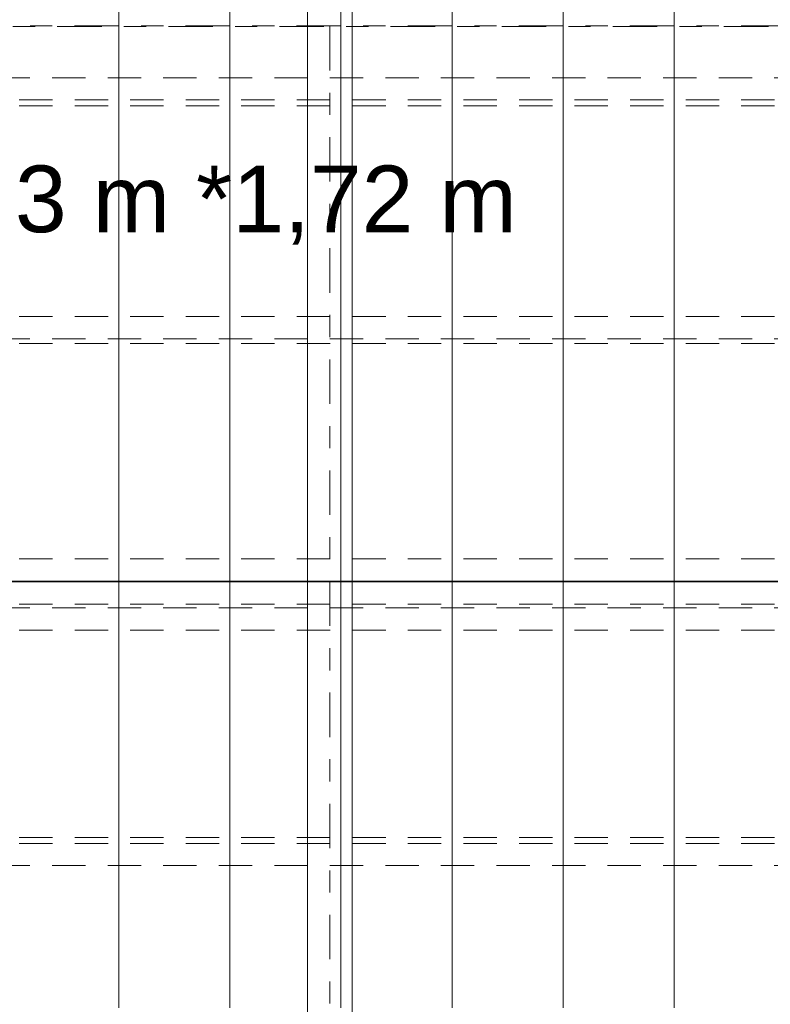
# Model space of a CAD drawing. Header units: metres. Extents: x -167 to 233, y -155 to 122.
# Tile 78 of 96: x 46.36 to 49.73, y 34.19 to 38.62. Entities that reach past the tile are written whole.
import ezdxf
from ezdxf.enums import TextEntityAlignment as Align

# ---------------------------------------------------------------- set-up
doc = ezdxf.new("R2010")
doc.units = ezdxf.units.M
doc.header["$MEASUREMENT"] = 0
for name, pattern in [('Achse', [0.4, 0.2, -0.1, 0, -0.1]), ('Raster', [0.4, 0.2, -0.1, 0, -0.1]), ('Strichlinie_ eng', [0.23, 0.15, -0.08])]:
    doc.linetypes.add(name, pattern=pattern)
for name, color, linetype in [('20 Träger', 7, 'Continuous'), ('30 Dachaufbau', 7, 'Continuous'), ('30 Dachkonstruktion massiv', 7, 'Continuous'), ('70 PV-Anlage', 7, 'Continuous'), ('90 Achsraster', 7, 'Continuous'), ('90 Allgemein Beschriftung', 7, 'Continuous')]:
    doc.layers.add(name, color=color, linetype=linetype)
doc.styles.add('ERSTELLTER_STIL_1', font='arial.ttf')
doc.styles.add('ERSTELLTER_STIL_2', font='arial.ttf')

# ---------------------------------------------------------------- blocks, each defined once
blk = doc.blocks.new('Standard-Rastermarker_137')
at = {"layer": '90 Achsraster', "color": 14, "linetype": 'Raster', "lineweight": 18, "true_color": 0xa80000}
blk.add_line((1, 0), (24.7309, 0), dxfattribs=at)
at = {"layer": '90 Achsraster', "color": 14, "lineweight": 18, "true_color": 0xa80000, "style": 'ERSTELLTER_STIL_1'}
for tag, p in [('AC_MarkerText_1_0', (-0.5686, -0.0686)), ('AC_MarkerText_1_1', (25.8623, -0.0686))]:
    blk.add_attdef(tag, text='', height=0.3, rotation=90, dxfattribs=at).set_placement(p, align=Align.TOP_CENTER)
blk = doc.blocks.new('Standard-Rastermarker_139')
at = {"layer": '90 Achsraster', "color": 14, "linetype": 'Raster', "lineweight": 18, "true_color": 0xa80000}
blk.add_line((1, 0), (45.4427, 0), dxfattribs=at)
at = {"layer": '90 Achsraster', "color": 14, "lineweight": 18, "true_color": 0xa80000, "style": 'ERSTELLTER_STIL_1'}
for tag, p in [('AC_MarkerText_1_0', (-0.35, 0.15)), ('AC_MarkerText_1_1', (46.7927, 0.15))]:
    blk.add_attdef(tag, text='', height=0.3, dxfattribs=at).set_placement(p, align=Align.TOP_CENTER)
blk = doc.blocks.new('Lattung 27')
at = {"layer": '30 Dachkonstruktion massiv', "color": 7, "linetype": 'Strichlinie_ eng', "lineweight": 13}
for p, q in [((40.5014, 7.4468), (0, 7.4468)), ((0, 7.4312), (40.5014, 7.4312)), ((40.5014, 7.3302), (0, 7.3302)), ((40.5014, 6.3971), (0, 6.3971)), ((40.5014, 6.3693), (0, 6.3693)), ((0, 6.2703), (40.5014, 6.2703))]:
    blk.add_line(p, q, dxfattribs=at)
blk = doc.blocks.new('Lattung 27_2')
at = {"layer": '30 Dachkonstruktion massiv', "color": 7, "linetype": 'Strichlinie_ eng', "lineweight": 13}
for p, q in [((40.5014, 7.5855), (0, 7.5855)), ((0, 7.5852), (40.5014, 7.5852)), ((40.5014, 7.4842), (0, 7.4842)), ((40.5014, 6.516), (0, 6.516)), ((0, 6.4946), (40.5014, 6.4946)), ((40.5014, 6.3936), (0, 6.3936)), ((40.5014, 5.4465), (0, 5.4465)), ((40.5014, 5.4186), (0, 5.4186)), ((0, 5.3196), (40.5014, 5.3196))]:
    blk.add_line(p, q, dxfattribs=at)
blk = doc.blocks.new('*X218', base_point=(27236.1321, 33357.279))
at = {"layer": '30 Dachaufbau', "color": 7, "linetype": 'Continuous', "lineweight": 13}
for p, q in [((46.8011, 36.0387), (46.8011, 36.0897)), ((46.8011, 36.0387), (46.8011, 36.0897)), ((47.3011, 36.0387), (47.3011, 36.0897)), ((47.3011, 36.0387), (47.3011, 36.0897)), ((47.8011, 36.0387), (47.8011, 36.0897)), ((47.8011, 36.0387), (47.8011, 36.0897)), ((48.3011, 36.0387), (48.3011, 36.0897)), ((48.3011, 36.0387), (48.3011, 36.0897)), ((48.8011, 36.0387), (48.8011, 36.0897)), ((48.8011, 36.0387), (48.8011, 36.0897)), ((49.3011, 36.0387), (49.3011, 36.0897)), ((49.3011, 36.0387), (49.3011, 36.0897)), ((46.8011, 35.9743), (46.8011, 36.0387)), ((46.8011, 35.9743), (46.8011, 36.0387)), ((47.3011, 35.9743), (47.3011, 36.0387)), ((47.3011, 35.9743), (47.3011, 36.0387)), ((47.8011, 35.9743), (47.8011, 36.0387)), ((47.8011, 35.9743), (47.8011, 36.0387)), ((48.3011, 35.9743), (48.3011, 36.0387)), ((48.3011, 35.9743), (48.3011, 36.0387)), ((48.8011, 35.9743), (48.8011, 36.0387)), ((48.8011, 35.9743), (48.8011, 36.0387)), ((49.3011, 35.9743), (49.3011, 36.0387)), ((49.3011, 35.9743), (49.3011, 36.0387)), ((46.8011, 35.91), (46.8011, 35.9743)), ((46.8011, 35.91), (46.8011, 35.9743)), ((47.3011, 35.91), (47.3011, 35.9743)), ((47.3011, 35.91), (47.3011, 35.9743)), ((47.8011, 35.91), (47.8011, 35.9743)), ((47.8011, 35.91), (47.8011, 35.9743)), ((48.3011, 35.91), (48.3011, 35.9743)), ((48.3011, 35.91), (48.3011, 35.9743)), ((48.8011, 35.91), (48.8011, 35.9743)), ((48.8011, 35.91), (48.8011, 35.9743)), ((49.3011, 35.91), (49.3011, 35.9743)), ((49.3011, 35.91), (49.3011, 35.9743)), ((46.8011, 35.8456), (46.8011, 35.91)), ((46.8011, 35.8456), (46.8011, 35.91)), ((47.3011, 35.8456), (47.3011, 35.91)), ((47.3011, 35.8456), (47.3011, 35.91)), ((47.8011, 35.8456), (47.8011, 35.91)), ((47.8011, 35.8456), (47.8011, 35.91)), ((48.3011, 35.8456), (48.3011, 35.91)), ((48.3011, 35.8456), (48.3011, 35.91)), ((48.8011, 35.8456), (48.8011, 35.91)), ((48.8011, 35.8456), (48.8011, 35.91)), ((49.3011, 35.8456), (49.3011, 35.91)), ((49.3011, 35.8456), (49.3011, 35.91)), ((46.8011, 35.7812), (46.8011, 35.8456)), ((46.8011, 35.7812), (46.8011, 35.8456)), ((47.3011, 35.7812), (47.3011, 35.8456)), ((47.3011, 35.7812), (47.3011, 35.8456)), ((47.8011, 35.7812), (47.8011, 35.8456)), ((47.8011, 35.7812), (47.8011, 35.8456)), ((48.3011, 35.7812), (48.3011, 35.8456)), ((48.3011, 35.7812), (48.3011, 35.8456)), ((48.8011, 35.7812), (48.8011, 35.8456)), ((48.8011, 35.7812), (48.8011, 35.8456)), ((49.3011, 35.7812), (49.3011, 35.8456)), ((49.3011, 35.7812), (49.3011, 35.8456)), ((46.8011, 35.7169), (46.8011, 35.7812)), ((46.8011, 35.7169), (46.8011, 35.7812)), ((47.3011, 35.7169), (47.3011, 35.7812)), ((47.3011, 35.7169), (47.3011, 35.7812)), ((47.8011, 35.7169), (47.8011, 35.7812)), ((47.8011, 35.7169), (47.8011, 35.7812)), ((48.3011, 35.7169), (48.3011, 35.7812)), ((48.3011, 35.7169), (48.3011, 35.7812)), ((48.8011, 35.7169), (48.8011, 35.7812)), ((48.8011, 35.7169), (48.8011, 35.7812)), ((49.3011, 35.7169), (49.3011, 35.7812)), ((49.3011, 35.7169), (49.3011, 35.7812)), ((46.8011, 35.6525), (46.8011, 35.7169)), ((46.8011, 35.6525), (46.8011, 35.7169)), ((47.3011, 35.6525), (47.3011, 35.7169)), ((47.3011, 35.6525), (47.3011, 35.7169)), ((47.8011, 35.6525), (47.8011, 35.7169)), ((47.8011, 35.6525), (47.8011, 35.7169)), ((48.3011, 35.6525), (48.3011, 35.7169)), ((48.3011, 35.6525), (48.3011, 35.7169)), ((48.8011, 35.6525), (48.8011, 35.7169)), ((48.8011, 35.6525), (48.8011, 35.7169)), ((49.3011, 35.6525), (49.3011, 35.7169)), ((49.3011, 35.6525), (49.3011, 35.7169)), ((46.8011, 35.5881), (46.8011, 35.6525)), ((46.8011, 35.5881), (46.8011, 35.6525)), ((47.3011, 35.5881), (47.3011, 35.6525)), ((47.3011, 35.5881), (47.3011, 35.6525)), ((47.8011, 35.5881), (47.8011, 35.6525)), ((47.8011, 35.5881), (47.8011, 35.6525)), ((48.3011, 35.5881), (48.3011, 35.6525)), ((48.3011, 35.5881), (48.3011, 35.6525)), ((48.8011, 35.5881), (48.8011, 35.6525)), ((48.8011, 35.5881), (48.8011, 35.6525)), ((49.3011, 35.5881), (49.3011, 35.6525)), ((49.3011, 35.5881), (49.3011, 35.6525)), ((46.8011, 35.5238), (46.8011, 35.5881)), ((46.8011, 35.5238), (46.8011, 35.5881)), ((47.3011, 35.5238), (47.3011, 35.5881)), ((47.3011, 35.5238), (47.3011, 35.5881)), ((47.8011, 35.5238), (47.8011, 35.5881)), ((47.8011, 35.5238), (47.8011, 35.5881)), ((48.3011, 35.5238), (48.3011, 35.5881)), ((48.3011, 35.5238), (48.3011, 35.5881)), ((48.8011, 35.5238), (48.8011, 35.5881)), ((48.8011, 35.5238), (48.8011, 35.5881)), ((49.3011, 35.5238), (49.3011, 35.5881)), ((49.3011, 35.5238), (49.3011, 35.5881)), ((46.8011, 35.4594), (46.8011, 35.5238)), ((46.8011, 35.4594), (46.8011, 35.5238)), ((47.3011, 35.4594), (47.3011, 35.5238)), ((47.3011, 35.4594), (47.3011, 35.5238)), ((47.8011, 35.4594), (47.8011, 35.5238)), ((47.8011, 35.4594), (47.8011, 35.5238)), ((48.3011, 35.4594), (48.3011, 35.5238)), ((48.3011, 35.4594), (48.3011, 35.5238)), ((48.8011, 35.4594), (48.8011, 35.5238)), ((48.8011, 35.4594), (48.8011, 35.5238)), ((49.3011, 35.4594), (49.3011, 35.5238)), ((49.3011, 35.4594), (49.3011, 35.5238)), ((46.8011, 35.395), (46.8011, 35.4594)), ((46.8011, 35.395), (46.8011, 35.4594)), ((47.3011, 35.395), (47.3011, 35.4594)), ((47.3011, 35.395), (47.3011, 35.4594)), ((47.8011, 35.395), (47.8011, 35.4594)), ((47.8011, 35.395), (47.8011, 35.4594)), ((48.3011, 35.395), (48.3011, 35.4594)), ((48.3011, 35.395), (48.3011, 35.4594)), ((48.8011, 35.395), (48.8011, 35.4594)), ((48.8011, 35.395), (48.8011, 35.4594)), ((49.3011, 35.395), (49.3011, 35.4594)), ((49.3011, 35.395), (49.3011, 35.4594)), ((46.8011, 35.3307), (46.8011, 35.395)), ((46.8011, 35.3307), (46.8011, 35.395)), ((47.3011, 35.3307), (47.3011, 35.395)), ((47.3011, 35.3307), (47.3011, 35.395)), ((47.8011, 35.3307), (47.8011, 35.395)), ((47.8011, 35.3307), (47.8011, 35.395)), ((48.3011, 35.3307), (48.3011, 35.395)), ((48.3011, 35.3307), (48.3011, 35.395)), ((48.8011, 35.3307), (48.8011, 35.395)), ((48.8011, 35.3307), (48.8011, 35.395)), ((49.3011, 35.3307), (49.3011, 35.395)), ((49.3011, 35.3307), (49.3011, 35.395)), ((46.8011, 35.2663), (46.8011, 35.3307)), ((46.8011, 35.2663), (46.8011, 35.3307)), ((47.3011, 35.2663), (47.3011, 35.3307)), ((47.3011, 35.2663), (47.3011, 35.3307)), ((47.8011, 35.2663), (47.8011, 35.3307)), ((47.8011, 35.2663), (47.8011, 35.3307)), ((48.3011, 35.2663), (48.3011, 35.3307)), ((48.3011, 35.2663), (48.3011, 35.3307)), ((48.8011, 35.2663), (48.8011, 35.3307)), ((48.8011, 35.2663), (48.8011, 35.3307)), ((49.3011, 35.2663), (49.3011, 35.3307)), ((49.3011, 35.2663), (49.3011, 35.3307)), ((46.8011, 35.2019), (46.8011, 35.2663)), ((46.8011, 35.2019), (46.8011, 35.2663)), ((47.3011, 35.2019), (47.3011, 35.2663)), ((47.3011, 35.2019), (47.3011, 35.2663)), ((47.8011, 35.2019), (47.8011, 35.2663)), ((47.8011, 35.2019), (47.8011, 35.2663)), ((48.3011, 35.2019), (48.3011, 35.2663)), ((48.3011, 35.2019), (48.3011, 35.2663)), ((48.8011, 35.2019), (48.8011, 35.2663)), ((48.8011, 35.2019), (48.8011, 35.2663)), ((49.3011, 35.2019), (49.3011, 35.2663)), ((49.3011, 35.2019), (49.3011, 35.2663)), ((46.8011, 35.1376), (46.8011, 35.2019)), ((46.8011, 35.1376), (46.8011, 35.2019)), ((47.3011, 35.1376), (47.3011, 35.2019)), ((47.3011, 35.1376), (47.3011, 35.2019)), ((47.8011, 35.1376), (47.8011, 35.2019)), ((47.8011, 35.1376), (47.8011, 35.2019)), ((48.3011, 35.1376), (48.3011, 35.2019)), ((48.3011, 35.1376), (48.3011, 35.2019)), ((48.8011, 35.1376), (48.8011, 35.2019)), ((48.8011, 35.1376), (48.8011, 35.2019)), ((49.3011, 35.1376), (49.3011, 35.2019)), ((49.3011, 35.1376), (49.3011, 35.2019)), ((46.8011, 35.0732), (46.8011, 35.1376)), ((46.8011, 35.0732), (46.8011, 35.1376)), ((47.3011, 35.0732), (47.3011, 35.1376)), ((47.3011, 35.0732), (47.3011, 35.1376)), ((47.8011, 35.0732), (47.8011, 35.1376)), ((47.8011, 35.0732), (47.8011, 35.1376)), ((48.3011, 35.0732), (48.3011, 35.1376)), ((48.3011, 35.0732), (48.3011, 35.1376)), ((48.8011, 35.0732), (48.8011, 35.1376)), ((48.8011, 35.0732), (48.8011, 35.1376)), ((49.3011, 35.0732), (49.3011, 35.1376)), ((49.3011, 35.0732), (49.3011, 35.1376)), ((46.8011, 35.0088), (46.8011, 35.0732)), ((46.8011, 35.0088), (46.8011, 35.0732)), ((47.3011, 35.0088), (47.3011, 35.0732)), ((47.3011, 35.0088), (47.3011, 35.0732)), ((47.8011, 35.0088), (47.8011, 35.0732)), ((47.8011, 35.0088), (47.8011, 35.0732)), ((48.3011, 35.0088), (48.3011, 35.0732)), ((48.3011, 35.0088), (48.3011, 35.0732)), ((48.8011, 35.0088), (48.8011, 35.0732)), ((48.8011, 35.0088), (48.8011, 35.0732)), ((49.3011, 35.0088), (49.3011, 35.0732)), ((49.3011, 35.0088), (49.3011, 35.0732)), ((46.8011, 34.9445), (46.8011, 35.0088)), ((46.8011, 34.9445), (46.8011, 35.0088)), ((47.3011, 34.9445), (47.3011, 35.0088)), ((47.3011, 34.9445), (47.3011, 35.0088)), ((47.8011, 34.9445), (47.8011, 35.0088)), ((47.8011, 34.9445), (47.8011, 35.0088)), ((48.3011, 34.9445), (48.3011, 35.0088)), ((48.3011, 34.9445), (48.3011, 35.0088)), ((48.8011, 34.9445), (48.8011, 35.0088)), ((48.8011, 34.9445), (48.8011, 35.0088)), ((49.3011, 34.9445), (49.3011, 35.0088)), ((49.3011, 34.9445), (49.3011, 35.0088)), ((46.8011, 34.8801), (46.8011, 34.9445)), ((46.8011, 34.8801), (46.8011, 34.9445)), ((47.3011, 34.8801), (47.3011, 34.9445)), ((47.3011, 34.8801), (47.3011, 34.9445)), ((47.8011, 34.8801), (47.8011, 34.9445)), ((47.8011, 34.8801), (47.8011, 34.9445)), ((48.3011, 34.8801), (48.3011, 34.9445)), ((48.3011, 34.8801), (48.3011, 34.9445)), ((48.8011, 34.8801), (48.8011, 34.9445)), ((48.8011, 34.8801), (48.8011, 34.9445)), ((49.3011, 34.8801), (49.3011, 34.9445)), ((49.3011, 34.8801), (49.3011, 34.9445)), ((46.8011, 34.8157), (46.8011, 34.8801)), ((46.8011, 34.8157), (46.8011, 34.8801)), ((47.3011, 34.8157), (47.3011, 34.8801)), ((47.3011, 34.8157), (47.3011, 34.8801)), ((47.8011, 34.8157), (47.8011, 34.8801)), ((47.8011, 34.8157), (47.8011, 34.8801)), ((48.3011, 34.8157), (48.3011, 34.8801)), ((48.3011, 34.8157), (48.3011, 34.8801)), ((48.8011, 34.8157), (48.8011, 34.8801)), ((48.8011, 34.8157), (48.8011, 34.8801)), ((49.3011, 34.8157), (49.3011, 34.8801)), ((49.3011, 34.8157), (49.3011, 34.8801)), ((46.8011, 34.7514), (46.8011, 34.8157)), ((46.8011, 34.7514), (46.8011, 34.8157)), ((47.3011, 34.7514), (47.3011, 34.8157)), ((47.3011, 34.7514), (47.3011, 34.8157)), ((47.8011, 34.7514), (47.8011, 34.8157)), ((47.8011, 34.7514), (47.8011, 34.8157)), ((48.3011, 34.7514), (48.3011, 34.8157)), ((48.3011, 34.7514), (48.3011, 34.8157)), ((48.8011, 34.7514), (48.8011, 34.8157)), ((48.8011, 34.7514), (48.8011, 34.8157)), ((49.3011, 34.7514), (49.3011, 34.8157)), ((49.3011, 34.7514), (49.3011, 34.8157)), ((46.8011, 34.687), (46.8011, 34.7514)), ((46.8011, 34.687), (46.8011, 34.7514)), ((47.3011, 34.687), (47.3011, 34.7514)), ((47.3011, 34.687), (47.3011, 34.7514)), ((47.8011, 34.687), (47.8011, 34.7514)), ((47.8011, 34.687), (47.8011, 34.7514)), ((48.3011, 34.687), (48.3011, 34.7514)), ((48.3011, 34.687), (48.3011, 34.7514)), ((48.8011, 34.687), (48.8011, 34.7514)), ((48.8011, 34.687), (48.8011, 34.7514)), ((49.3011, 34.687), (49.3011, 34.7514)), ((49.3011, 34.687), (49.3011, 34.7514)), ((46.8011, 34.6226), (46.8011, 34.687)), ((46.8011, 34.6226), (46.8011, 34.687)), ((47.3011, 34.6226), (47.3011, 34.687)), ((47.3011, 34.6226), (47.3011, 34.687)), ((47.8011, 34.6226), (47.8011, 34.687)), ((47.8011, 34.6226), (47.8011, 34.687)), ((48.3011, 34.6226), (48.3011, 34.687)), ((48.3011, 34.6226), (48.3011, 34.687)), ((48.8011, 34.6226), (48.8011, 34.687)), ((48.8011, 34.6226), (48.8011, 34.687)), ((49.3011, 34.6226), (49.3011, 34.687)), ((49.3011, 34.6226), (49.3011, 34.687)), ((46.8011, 34.5583), (46.8011, 34.6226)), ((46.8011, 34.5583), (46.8011, 34.6226)), ((47.3011, 34.5583), (47.3011, 34.6226)), ((47.3011, 34.5583), (47.3011, 34.6226)), ((47.8011, 34.5583), (47.8011, 34.6226)), ((47.8011, 34.5583), (47.8011, 34.6226)), ((48.3011, 34.5583), (48.3011, 34.6226)), ((48.3011, 34.5583), (48.3011, 34.6226)), ((48.8011, 34.5583), (48.8011, 34.6226)), ((48.8011, 34.5583), (48.8011, 34.6226)), ((49.3011, 34.5583), (49.3011, 34.6226)), ((49.3011, 34.5583), (49.3011, 34.6226)), ((46.8011, 34.4939), (46.8011, 34.5583)), ((46.8011, 34.4939), (46.8011, 34.5583)), ((47.3011, 34.4939), (47.3011, 34.5583)), ((47.3011, 34.4939), (47.3011, 34.5583)), ((47.8011, 34.4939), (47.8011, 34.5583)), ((47.8011, 34.4939), (47.8011, 34.5583)), ((48.3011, 34.4939), (48.3011, 34.5583)), ((48.3011, 34.4939), (48.3011, 34.5583)), ((48.8011, 34.4939), (48.8011, 34.5583)), ((48.8011, 34.4939), (48.8011, 34.5583)), ((49.3011, 34.4939), (49.3011, 34.5583)), ((49.3011, 34.4939), (49.3011, 34.5583)), ((46.8011, 34.4295), (46.8011, 34.4939)), ((46.8011, 34.4295), (46.8011, 34.4939)), ((47.3011, 34.4295), (47.3011, 34.4939)), ((47.3011, 34.4295), (47.3011, 34.4939)), ((47.8011, 34.4295), (47.8011, 34.4939)), ((47.8011, 34.4295), (47.8011, 34.4939)), ((48.3011, 34.4295), (48.3011, 34.4939)), ((48.3011, 34.4295), (48.3011, 34.4939)), ((48.8011, 34.4295), (48.8011, 34.4939)), ((48.8011, 34.4295), (48.8011, 34.4939)), ((49.3011, 34.4295), (49.3011, 34.4939)), ((49.3011, 34.4295), (49.3011, 34.4939)), ((46.8011, 34.3652), (46.8011, 34.4295)), ((46.8011, 34.3652), (46.8011, 34.4295)), ((47.3011, 34.3652), (47.3011, 34.4295)), ((47.3011, 34.3652), (47.3011, 34.4295)), ((47.8011, 34.3652), (47.8011, 34.4295)), ((47.8011, 34.3652), (47.8011, 34.4295)), ((48.3011, 34.3652), (48.3011, 34.4295)), ((48.3011, 34.3652), (48.3011, 34.4295)), ((48.8011, 34.3652), (48.8011, 34.4295)), ((48.8011, 34.3652), (48.8011, 34.4295)), ((49.3011, 34.3652), (49.3011, 34.4295)), ((49.3011, 34.3652), (49.3011, 34.4295)), ((46.8011, 34.3008), (46.8011, 34.3652)), ((46.8011, 34.3008), (46.8011, 34.3652)), ((47.3011, 34.3008), (47.3011, 34.3652)), ((47.3011, 34.3008), (47.3011, 34.3652)), ((47.8011, 34.3008), (47.8011, 34.3652)), ((47.8011, 34.3008), (47.8011, 34.3652)), ((48.3011, 34.3008), (48.3011, 34.3652)), ((48.3011, 34.3008), (48.3011, 34.3652)), ((48.8011, 34.3008), (48.8011, 34.3652)), ((48.8011, 34.3008), (48.8011, 34.3652)), ((49.3011, 34.3008), (49.3011, 34.3652)), ((49.3011, 34.3008), (49.3011, 34.3652)), ((46.8011, 34.2364), (46.8011, 34.3008)), ((46.8011, 34.2364), (46.8011, 34.3008)), ((47.3011, 34.2364), (47.3011, 34.3008)), ((47.3011, 34.2364), (47.3011, 34.3008)), ((47.8011, 34.2364), (47.8011, 34.3008)), ((47.8011, 34.2364), (47.8011, 34.3008)), ((48.3011, 34.2364), (48.3011, 34.3008)), ((48.3011, 34.2364), (48.3011, 34.3008)), ((48.8011, 34.2364), (48.8011, 34.3008)), ((48.8011, 34.2364), (48.8011, 34.3008)), ((49.3011, 34.2364), (49.3011, 34.3008)), ((49.3011, 34.2364), (49.3011, 34.3008)), ((46.8011, 34.1721), (46.8011, 34.2364)), ((46.8011, 34.1721), (46.8011, 34.2364)), ((47.3011, 34.1721), (47.3011, 34.2364)), ((47.3011, 34.1721), (47.3011, 34.2364)), ((47.8011, 34.1721), (47.8011, 34.2364)), ((47.8011, 34.1721), (47.8011, 34.2364)), ((48.3011, 34.1721), (48.3011, 34.2364)), ((48.3011, 34.1721), (48.3011, 34.2364)), ((48.8011, 34.1721), (48.8011, 34.2364)), ((48.8011, 34.1721), (48.8011, 34.2364)), ((49.3011, 34.1721), (49.3011, 34.2364)), ((49.3011, 34.1721), (49.3011, 34.2364))]:
    blk.add_line(p, q, dxfattribs=at)
blk = doc.blocks.new('*X219', base_point=(27236.1321, 33357.279))
at = {"layer": '30 Dachaufbau', "color": 7, "linetype": 'Continuous', "lineweight": 13}
for p, q in [((46.8011, 38.6815), (46.8011, 38.6172)), ((46.8011, 38.6815), (46.8011, 38.6172)), ((47.3011, 38.6815), (47.3011, 38.6172)), ((47.3011, 38.6815), (47.3011, 38.6172)), ((47.8011, 38.6815), (47.8011, 38.6172)), ((47.8011, 38.6815), (47.8011, 38.6172)), ((48.3011, 38.6815), (48.3011, 38.6172)), ((48.3011, 38.6815), (48.3011, 38.6172)), ((48.8011, 38.6815), (48.8011, 38.6172)), ((48.8011, 38.6815), (48.8011, 38.6172)), ((49.3011, 38.6815), (49.3011, 38.6172)), ((49.3011, 38.6815), (49.3011, 38.6172)), ((46.8011, 38.6172), (46.8011, 38.5528)), ((46.8011, 38.6172), (46.8011, 38.5528)), ((47.3011, 38.6172), (47.3011, 38.5528)), ((47.3011, 38.6172), (47.3011, 38.5528)), ((47.8011, 38.6172), (47.8011, 38.5528)), ((47.8011, 38.6172), (47.8011, 38.5528)), ((48.3011, 38.6172), (48.3011, 38.5528)), ((48.3011, 38.6172), (48.3011, 38.5528)), ((48.8011, 38.6172), (48.8011, 38.5528)), ((48.8011, 38.6172), (48.8011, 38.5528)), ((49.3011, 38.6172), (49.3011, 38.5528)), ((49.3011, 38.6172), (49.3011, 38.5528)), ((46.8011, 38.5528), (46.8011, 38.4884)), ((46.8011, 38.5528), (46.8011, 38.4884)), ((47.3011, 38.5528), (47.3011, 38.4884)), ((47.3011, 38.5528), (47.3011, 38.4884)), ((47.8011, 38.5528), (47.8011, 38.4884)), ((47.8011, 38.5528), (47.8011, 38.4884)), ((48.3011, 38.5528), (48.3011, 38.4884)), ((48.3011, 38.5528), (48.3011, 38.4884)), ((48.8011, 38.5528), (48.8011, 38.4884)), ((48.8011, 38.5528), (48.8011, 38.4884)), ((49.3011, 38.5528), (49.3011, 38.4884)), ((49.3011, 38.5528), (49.3011, 38.4884)), ((46.8011, 38.4884), (46.8011, 38.4241)), ((46.8011, 38.4884), (46.8011, 38.4241)), ((47.3011, 38.4884), (47.3011, 38.4241)), ((47.3011, 38.4884), (47.3011, 38.4241)), ((47.8011, 38.4884), (47.8011, 38.4241)), ((47.8011, 38.4884), (47.8011, 38.4241)), ((48.3011, 38.4884), (48.3011, 38.4241)), ((48.3011, 38.4884), (48.3011, 38.4241)), ((48.8011, 38.4884), (48.8011, 38.4241)), ((48.8011, 38.4884), (48.8011, 38.4241)), ((49.3011, 38.4884), (49.3011, 38.4241)), ((49.3011, 38.4884), (49.3011, 38.4241)), ((46.8011, 38.4241), (46.8011, 38.3597)), ((46.8011, 38.4241), (46.8011, 38.3597)), ((47.3011, 38.4241), (47.3011, 38.3597)), ((47.3011, 38.4241), (47.3011, 38.3597)), ((47.8011, 38.4241), (47.8011, 38.3597)), ((47.8011, 38.4241), (47.8011, 38.3597)), ((48.3011, 38.4241), (48.3011, 38.3597)), ((48.3011, 38.4241), (48.3011, 38.3597)), ((48.8011, 38.4241), (48.8011, 38.3597)), ((48.8011, 38.4241), (48.8011, 38.3597)), ((49.3011, 38.4241), (49.3011, 38.3597)), ((49.3011, 38.4241), (49.3011, 38.3597)), ((46.8011, 38.3597), (46.8011, 38.2953)), ((46.8011, 38.3597), (46.8011, 38.2953)), ((47.3011, 38.3597), (47.3011, 38.2953)), ((47.3011, 38.3597), (47.3011, 38.2953)), ((47.8011, 38.3597), (47.8011, 38.2953)), ((47.8011, 38.3597), (47.8011, 38.2953)), ((48.3011, 38.3597), (48.3011, 38.2953)), ((48.3011, 38.3597), (48.3011, 38.2953)), ((48.8011, 38.3597), (48.8011, 38.2953)), ((48.8011, 38.3597), (48.8011, 38.2953)), ((49.3011, 38.3597), (49.3011, 38.2953)), ((49.3011, 38.3597), (49.3011, 38.2953)), ((46.8011, 38.2953), (46.8011, 38.231)), ((46.8011, 38.2953), (46.8011, 38.231)), ((47.3011, 38.2953), (47.3011, 38.231)), ((47.3011, 38.2953), (47.3011, 38.231)), ((47.8011, 38.2953), (47.8011, 38.231)), ((47.8011, 38.2953), (47.8011, 38.231)), ((48.3011, 38.2953), (48.3011, 38.231)), ((48.3011, 38.2953), (48.3011, 38.231)), ((48.8011, 38.2953), (48.8011, 38.231)), ((48.8011, 38.2953), (48.8011, 38.231)), ((49.3011, 38.2953), (49.3011, 38.231)), ((49.3011, 38.2953), (49.3011, 38.231)), ((46.8011, 38.231), (46.8011, 38.1666)), ((46.8011, 38.231), (46.8011, 38.1666)), ((47.3011, 38.231), (47.3011, 38.1666)), ((47.3011, 38.231), (47.3011, 38.1666)), ((47.8011, 38.231), (47.8011, 38.1666)), ((47.8011, 38.231), (47.8011, 38.1666)), ((48.3011, 38.231), (48.3011, 38.1666)), ((48.3011, 38.231), (48.3011, 38.1666)), ((48.8011, 38.231), (48.8011, 38.1666)), ((48.8011, 38.231), (48.8011, 38.1666)), ((49.3011, 38.231), (49.3011, 38.1666)), ((49.3011, 38.231), (49.3011, 38.1666)), ((46.8011, 38.1666), (46.8011, 38.1022)), ((46.8011, 38.1666), (46.8011, 38.1022)), ((47.3011, 38.1666), (47.3011, 38.1022)), ((47.3011, 38.1666), (47.3011, 38.1022)), ((47.8011, 38.1666), (47.8011, 38.1022)), ((47.8011, 38.1666), (47.8011, 38.1022)), ((48.3011, 38.1666), (48.3011, 38.1022)), ((48.3011, 38.1666), (48.3011, 38.1022)), ((48.8011, 38.1666), (48.8011, 38.1022)), ((48.8011, 38.1666), (48.8011, 38.1022)), ((49.3011, 38.1666), (49.3011, 38.1022)), ((49.3011, 38.1666), (49.3011, 38.1022)), ((46.8011, 38.1022), (46.8011, 38.0379)), ((46.8011, 38.1022), (46.8011, 38.0379)), ((47.3011, 38.1022), (47.3011, 38.0379)), ((47.3011, 38.1022), (47.3011, 38.0379)), ((47.8011, 38.1022), (47.8011, 38.0379)), ((47.8011, 38.1022), (47.8011, 38.0379)), ((48.3011, 38.1022), (48.3011, 38.0379)), ((48.3011, 38.1022), (48.3011, 38.0379)), ((48.8011, 38.1022), (48.8011, 38.0379)), ((48.8011, 38.1022), (48.8011, 38.0379)), ((49.3011, 38.1022), (49.3011, 38.0379)), ((49.3011, 38.1022), (49.3011, 38.0379)), ((46.8011, 38.0379), (46.8011, 37.9735)), ((46.8011, 38.0379), (46.8011, 37.9735)), ((47.3011, 38.0379), (47.3011, 37.9735)), ((47.3011, 38.0379), (47.3011, 37.9735)), ((47.8011, 38.0379), (47.8011, 37.9735)), ((47.8011, 38.0379), (47.8011, 37.9735)), ((48.3011, 38.0379), (48.3011, 37.9735)), ((48.3011, 38.0379), (48.3011, 37.9735)), ((48.8011, 38.0379), (48.8011, 37.9735)), ((48.8011, 38.0379), (48.8011, 37.9735)), ((49.3011, 38.0379), (49.3011, 37.9735)), ((49.3011, 38.0379), (49.3011, 37.9735)), ((46.8011, 37.9735), (46.8011, 37.9091)), ((46.8011, 37.9735), (46.8011, 37.9091)), ((47.3011, 37.9735), (47.3011, 37.9091)), ((47.3011, 37.9735), (47.3011, 37.9091)), ((47.8011, 37.9735), (47.8011, 37.9091)), ((47.8011, 37.9735), (47.8011, 37.9091)), ((48.3011, 37.9735), (48.3011, 37.9091)), ((48.3011, 37.9735), (48.3011, 37.9091)), ((48.8011, 37.9735), (48.8011, 37.9091)), ((48.8011, 37.9735), (48.8011, 37.9091)), ((49.3011, 37.9735), (49.3011, 37.9091)), ((49.3011, 37.9735), (49.3011, 37.9091)), ((46.8011, 37.9091), (46.8011, 37.8448)), ((46.8011, 37.9091), (46.8011, 37.8448)), ((47.3011, 37.9091), (47.3011, 37.8448)), ((47.3011, 37.9091), (47.3011, 37.8448)), ((47.8011, 37.9091), (47.8011, 37.8448)), ((47.8011, 37.9091), (47.8011, 37.8448)), ((48.3011, 37.9091), (48.3011, 37.8448)), ((48.3011, 37.9091), (48.3011, 37.8448)), ((48.8011, 37.9091), (48.8011, 37.8448)), ((48.8011, 37.9091), (48.8011, 37.8448)), ((49.3011, 37.9091), (49.3011, 37.8448)), ((49.3011, 37.9091), (49.3011, 37.8448)), ((46.8011, 37.8448), (46.8011, 37.7804)), ((46.8011, 37.8448), (46.8011, 37.7804)), ((47.3011, 37.8448), (47.3011, 37.7804)), ((47.3011, 37.8448), (47.3011, 37.7804)), ((47.8011, 37.8448), (47.8011, 37.7804)), ((47.8011, 37.8448), (47.8011, 37.7804)), ((48.3011, 37.8448), (48.3011, 37.7804)), ((48.3011, 37.8448), (48.3011, 37.7804)), ((48.8011, 37.8448), (48.8011, 37.7804)), ((48.8011, 37.8448), (48.8011, 37.7804)), ((49.3011, 37.8448), (49.3011, 37.7804)), ((49.3011, 37.8448), (49.3011, 37.7804)), ((46.8011, 37.7804), (46.8011, 37.716)), ((46.8011, 37.7804), (46.8011, 37.716)), ((47.3011, 37.7804), (47.3011, 37.716)), ((47.3011, 37.7804), (47.3011, 37.716)), ((47.8011, 37.7804), (47.8011, 37.716)), ((47.8011, 37.7804), (47.8011, 37.716)), ((48.3011, 37.7804), (48.3011, 37.716)), ((48.3011, 37.7804), (48.3011, 37.716)), ((48.8011, 37.7804), (48.8011, 37.716)), ((48.8011, 37.7804), (48.8011, 37.716)), ((49.3011, 37.7804), (49.3011, 37.716)), ((49.3011, 37.7804), (49.3011, 37.716)), ((46.8011, 37.716), (46.8011, 37.6517)), ((46.8011, 37.716), (46.8011, 37.6517)), ((47.3011, 37.716), (47.3011, 37.6517)), ((47.3011, 37.716), (47.3011, 37.6517)), ((47.8011, 37.716), (47.8011, 37.6517)), ((47.8011, 37.716), (47.8011, 37.6517)), ((48.3011, 37.716), (48.3011, 37.6517)), ((48.3011, 37.716), (48.3011, 37.6517)), ((48.8011, 37.716), (48.8011, 37.6517)), ((48.8011, 37.716), (48.8011, 37.6517)), ((49.3011, 37.716), (49.3011, 37.6517)), ((49.3011, 37.716), (49.3011, 37.6517)), ((46.8011, 37.6517), (46.8011, 37.5873)), ((46.8011, 37.6517), (46.8011, 37.5873)), ((47.3011, 37.6517), (47.3011, 37.5873)), ((47.3011, 37.6517), (47.3011, 37.5873)), ((47.8011, 37.6517), (47.8011, 37.5873)), ((47.8011, 37.6517), (47.8011, 37.5873)), ((48.3011, 37.6517), (48.3011, 37.5873)), ((48.3011, 37.6517), (48.3011, 37.5873)), ((48.8011, 37.6517), (48.8011, 37.5873)), ((48.8011, 37.6517), (48.8011, 37.5873)), ((49.3011, 37.6517), (49.3011, 37.5873)), ((49.3011, 37.6517), (49.3011, 37.5873)), ((46.8011, 37.5873), (46.8011, 37.5229)), ((46.8011, 37.5873), (46.8011, 37.5229)), ((47.3011, 37.5873), (47.3011, 37.5229)), ((47.3011, 37.5873), (47.3011, 37.5229)), ((47.8011, 37.5873), (47.8011, 37.5229)), ((47.8011, 37.5873), (47.8011, 37.5229)), ((48.3011, 37.5873), (48.3011, 37.5229)), ((48.3011, 37.5873), (48.3011, 37.5229)), ((48.8011, 37.5873), (48.8011, 37.5229)), ((48.8011, 37.5873), (48.8011, 37.5229)), ((49.3011, 37.5873), (49.3011, 37.5229)), ((49.3011, 37.5873), (49.3011, 37.5229)), ((46.8011, 37.5229), (46.8011, 37.4586)), ((46.8011, 37.5229), (46.8011, 37.4586)), ((47.3011, 37.5229), (47.3011, 37.4586)), ((47.3011, 37.5229), (47.3011, 37.4586)), ((47.8011, 37.5229), (47.8011, 37.4586)), ((47.8011, 37.5229), (47.8011, 37.4586)), ((48.3011, 37.5229), (48.3011, 37.4586)), ((48.3011, 37.5229), (48.3011, 37.4586)), ((48.8011, 37.5229), (48.8011, 37.4586)), ((48.8011, 37.5229), (48.8011, 37.4586)), ((49.3011, 37.5229), (49.3011, 37.4586)), ((49.3011, 37.5229), (49.3011, 37.4586)), ((46.8011, 37.4586), (46.8011, 37.3942)), ((46.8011, 37.4586), (46.8011, 37.3942)), ((47.3011, 37.4586), (47.3011, 37.3942)), ((47.3011, 37.4586), (47.3011, 37.3942)), ((47.8011, 37.4586), (47.8011, 37.3942)), ((47.8011, 37.4586), (47.8011, 37.3942)), ((48.3011, 37.4586), (48.3011, 37.3942)), ((48.3011, 37.4586), (48.3011, 37.3942)), ((48.8011, 37.4586), (48.8011, 37.3942)), ((48.8011, 37.4586), (48.8011, 37.3942)), ((49.3011, 37.4586), (49.3011, 37.3942)), ((49.3011, 37.4586), (49.3011, 37.3942)), ((46.8011, 37.3942), (46.8011, 37.3298)), ((46.8011, 37.3942), (46.8011, 37.3298)), ((47.3011, 37.3942), (47.3011, 37.3298)), ((47.3011, 37.3942), (47.3011, 37.3298)), ((47.8011, 37.3942), (47.8011, 37.3298)), ((47.8011, 37.3942), (47.8011, 37.3298)), ((48.3011, 37.3942), (48.3011, 37.3298)), ((48.3011, 37.3942), (48.3011, 37.3298)), ((48.8011, 37.3942), (48.8011, 37.3298)), ((48.8011, 37.3942), (48.8011, 37.3298)), ((49.3011, 37.3942), (49.3011, 37.3298)), ((49.3011, 37.3942), (49.3011, 37.3298)), ((46.8011, 37.3298), (46.8011, 37.2655)), ((46.8011, 37.3298), (46.8011, 37.2655)), ((47.3011, 37.3298), (47.3011, 37.2655)), ((47.3011, 37.3298), (47.3011, 37.2655)), ((47.8011, 37.3298), (47.8011, 37.2655)), ((47.8011, 37.3298), (47.8011, 37.2655)), ((48.3011, 37.3298), (48.3011, 37.2655)), ((48.3011, 37.3298), (48.3011, 37.2655)), ((48.8011, 37.3298), (48.8011, 37.2655)), ((48.8011, 37.3298), (48.8011, 37.2655)), ((49.3011, 37.3298), (49.3011, 37.2655)), ((49.3011, 37.3298), (49.3011, 37.2655)), ((46.8011, 37.2655), (46.8011, 37.2011)), ((46.8011, 37.2655), (46.8011, 37.2011)), ((47.3011, 37.2655), (47.3011, 37.2011)), ((47.3011, 37.2655), (47.3011, 37.2011)), ((47.8011, 37.2655), (47.8011, 37.2011)), ((47.8011, 37.2655), (47.8011, 37.2011)), ((48.3011, 37.2655), (48.3011, 37.2011)), ((48.3011, 37.2655), (48.3011, 37.2011)), ((48.8011, 37.2655), (48.8011, 37.2011)), ((48.8011, 37.2655), (48.8011, 37.2011)), ((49.3011, 37.2655), (49.3011, 37.2011)), ((49.3011, 37.2655), (49.3011, 37.2011)), ((46.8011, 37.2011), (46.8011, 37.1367)), ((46.8011, 37.2011), (46.8011, 37.1367)), ((47.3011, 37.2011), (47.3011, 37.1367)), ((47.3011, 37.2011), (47.3011, 37.1367)), ((47.8011, 37.2011), (47.8011, 37.1367)), ((47.8011, 37.2011), (47.8011, 37.1367)), ((48.3011, 37.2011), (48.3011, 37.1367)), ((48.3011, 37.2011), (48.3011, 37.1367)), ((48.8011, 37.2011), (48.8011, 37.1367)), ((48.8011, 37.2011), (48.8011, 37.1367)), ((49.3011, 37.2011), (49.3011, 37.1367)), ((49.3011, 37.2011), (49.3011, 37.1367)), ((46.8011, 37.1367), (46.8011, 37.0724)), ((46.8011, 37.1367), (46.8011, 37.0724)), ((47.3011, 37.1367), (47.3011, 37.0724)), ((47.3011, 37.1367), (47.3011, 37.0724)), ((47.8011, 37.1367), (47.8011, 37.0724)), ((47.8011, 37.1367), (47.8011, 37.0724)), ((48.3011, 37.1367), (48.3011, 37.0724)), ((48.3011, 37.1367), (48.3011, 37.0724)), ((48.8011, 37.1367), (48.8011, 37.0724)), ((48.8011, 37.1367), (48.8011, 37.0724)), ((49.3011, 37.1367), (49.3011, 37.0724)), ((49.3011, 37.1367), (49.3011, 37.0724)), ((46.8011, 37.0724), (46.8011, 37.008)), ((46.8011, 37.0724), (46.8011, 37.008)), ((47.3011, 37.0724), (47.3011, 37.008)), ((47.3011, 37.0724), (47.3011, 37.008)), ((47.8011, 37.0724), (47.8011, 37.008)), ((47.8011, 37.0724), (47.8011, 37.008)), ((48.3011, 37.0724), (48.3011, 37.008)), ((48.3011, 37.0724), (48.3011, 37.008)), ((48.8011, 37.0724), (48.8011, 37.008)), ((48.8011, 37.0724), (48.8011, 37.008)), ((49.3011, 37.0724), (49.3011, 37.008)), ((49.3011, 37.0724), (49.3011, 37.008)), ((46.8011, 37.008), (46.8011, 36.9436)), ((46.8011, 37.008), (46.8011, 36.9436)), ((47.3011, 37.008), (47.3011, 36.9436)), ((47.3011, 37.008), (47.3011, 36.9436)), ((47.8011, 37.008), (47.8011, 36.9436)), ((47.8011, 37.008), (47.8011, 36.9436)), ((48.3011, 37.008), (48.3011, 36.9436)), ((48.3011, 37.008), (48.3011, 36.9436)), ((48.8011, 37.008), (48.8011, 36.9436)), ((48.8011, 37.008), (48.8011, 36.9436)), ((49.3011, 37.008), (49.3011, 36.9436)), ((49.3011, 37.008), (49.3011, 36.9436)), ((46.8011, 36.9436), (46.8011, 36.8793)), ((46.8011, 36.9436), (46.8011, 36.8793)), ((47.3011, 36.9436), (47.3011, 36.8793)), ((47.3011, 36.9436), (47.3011, 36.8793)), ((47.8011, 36.9436), (47.8011, 36.8793)), ((47.8011, 36.9436), (47.8011, 36.8793)), ((48.3011, 36.9436), (48.3011, 36.8793)), ((48.3011, 36.9436), (48.3011, 36.8793)), ((48.8011, 36.9436), (48.8011, 36.8793)), ((48.8011, 36.9436), (48.8011, 36.8793)), ((49.3011, 36.9436), (49.3011, 36.8793)), ((49.3011, 36.9436), (49.3011, 36.8793)), ((46.8011, 36.8793), (46.8011, 36.8149)), ((46.8011, 36.8793), (46.8011, 36.8149)), ((47.3011, 36.8793), (47.3011, 36.8149)), ((47.3011, 36.8793), (47.3011, 36.8149)), ((47.8011, 36.8793), (47.8011, 36.8149)), ((47.8011, 36.8793), (47.8011, 36.8149)), ((48.3011, 36.8793), (48.3011, 36.8149)), ((48.3011, 36.8793), (48.3011, 36.8149)), ((48.8011, 36.8793), (48.8011, 36.8149)), ((48.8011, 36.8793), (48.8011, 36.8149)), ((49.3011, 36.8793), (49.3011, 36.8149)), ((49.3011, 36.8793), (49.3011, 36.8149)), ((46.8011, 36.8149), (46.8011, 36.7505)), ((46.8011, 36.8149), (46.8011, 36.7505)), ((47.3011, 36.8149), (47.3011, 36.7505)), ((47.3011, 36.8149), (47.3011, 36.7505)), ((47.8011, 36.8149), (47.8011, 36.7505)), ((47.8011, 36.8149), (47.8011, 36.7505)), ((48.3011, 36.8149), (48.3011, 36.7505)), ((48.3011, 36.8149), (48.3011, 36.7505)), ((48.8011, 36.8149), (48.8011, 36.7505)), ((48.8011, 36.8149), (48.8011, 36.7505)), ((49.3011, 36.8149), (49.3011, 36.7505)), ((49.3011, 36.8149), (49.3011, 36.7505)), ((46.8011, 36.7505), (46.8011, 36.6862)), ((46.8011, 36.7505), (46.8011, 36.6862)), ((47.3011, 36.7505), (47.3011, 36.6862)), ((47.3011, 36.7505), (47.3011, 36.6862)), ((47.8011, 36.7505), (47.8011, 36.6862)), ((47.8011, 36.7505), (47.8011, 36.6862)), ((48.3011, 36.7505), (48.3011, 36.6862)), ((48.3011, 36.7505), (48.3011, 36.6862)), ((48.8011, 36.7505), (48.8011, 36.6862)), ((48.8011, 36.7505), (48.8011, 36.6862)), ((49.3011, 36.7505), (49.3011, 36.6862)), ((49.3011, 36.7505), (49.3011, 36.6862)), ((46.8011, 36.6862), (46.8011, 36.6218)), ((46.8011, 36.6862), (46.8011, 36.6218)), ((47.3011, 36.6862), (47.3011, 36.6218)), ((47.3011, 36.6862), (47.3011, 36.6218)), ((47.8011, 36.6862), (47.8011, 36.6218)), ((47.8011, 36.6862), (47.8011, 36.6218)), ((48.3011, 36.6862), (48.3011, 36.6218)), ((48.3011, 36.6862), (48.3011, 36.6218)), ((48.8011, 36.6862), (48.8011, 36.6218)), ((48.8011, 36.6862), (48.8011, 36.6218)), ((49.3011, 36.6862), (49.3011, 36.6218)), ((49.3011, 36.6862), (49.3011, 36.6218)), ((46.8011, 36.6218), (46.8011, 36.5574)), ((46.8011, 36.6218), (46.8011, 36.5574)), ((47.3011, 36.6218), (47.3011, 36.5574)), ((47.3011, 36.6218), (47.3011, 36.5574)), ((47.8011, 36.6218), (47.8011, 36.5574)), ((47.8011, 36.6218), (47.8011, 36.5574)), ((48.3011, 36.6218), (48.3011, 36.5574)), ((48.3011, 36.6218), (48.3011, 36.5574)), ((48.8011, 36.6218), (48.8011, 36.5574)), ((48.8011, 36.6218), (48.8011, 36.5574)), ((49.3011, 36.6218), (49.3011, 36.5574)), ((49.3011, 36.6218), (49.3011, 36.5574)), ((46.8011, 36.5574), (46.8011, 36.4931)), ((46.8011, 36.5574), (46.8011, 36.4931)), ((47.3011, 36.5574), (47.3011, 36.4931)), ((47.3011, 36.5574), (47.3011, 36.4931)), ((47.8011, 36.5574), (47.8011, 36.4931)), ((47.8011, 36.5574), (47.8011, 36.4931)), ((48.3011, 36.5574), (48.3011, 36.4931)), ((48.3011, 36.5574), (48.3011, 36.4931)), ((48.8011, 36.5574), (48.8011, 36.4931)), ((48.8011, 36.5574), (48.8011, 36.4931)), ((49.3011, 36.5574), (49.3011, 36.4931)), ((49.3011, 36.5574), (49.3011, 36.4931)), ((46.8011, 36.4931), (46.8011, 36.4287)), ((46.8011, 36.4931), (46.8011, 36.4287)), ((47.3011, 36.4931), (47.3011, 36.4287)), ((47.3011, 36.4931), (47.3011, 36.4287)), ((47.8011, 36.4931), (47.8011, 36.4287)), ((47.8011, 36.4931), (47.8011, 36.4287)), ((48.3011, 36.4931), (48.3011, 36.4287)), ((48.3011, 36.4931), (48.3011, 36.4287)), ((48.8011, 36.4931), (48.8011, 36.4287)), ((48.8011, 36.4931), (48.8011, 36.4287)), ((49.3011, 36.4931), (49.3011, 36.4287)), ((49.3011, 36.4931), (49.3011, 36.4287)), ((46.8011, 36.4287), (46.8011, 36.3643)), ((46.8011, 36.4287), (46.8011, 36.3643)), ((47.3011, 36.4287), (47.3011, 36.3643)), ((47.3011, 36.4287), (47.3011, 36.3643)), ((47.8011, 36.4287), (47.8011, 36.3643)), ((47.8011, 36.4287), (47.8011, 36.3643)), ((48.3011, 36.4287), (48.3011, 36.3643)), ((48.3011, 36.4287), (48.3011, 36.3643)), ((48.8011, 36.4287), (48.8011, 36.3643)), ((48.8011, 36.4287), (48.8011, 36.3643)), ((49.3011, 36.4287), (49.3011, 36.3643)), ((49.3011, 36.4287), (49.3011, 36.3643)), ((46.8011, 36.3643), (46.8011, 36.3)), ((46.8011, 36.3643), (46.8011, 36.3)), ((47.3011, 36.3643), (47.3011, 36.3)), ((47.3011, 36.3643), (47.3011, 36.3)), ((47.8011, 36.3643), (47.8011, 36.3)), ((47.8011, 36.3643), (47.8011, 36.3)), ((48.3011, 36.3643), (48.3011, 36.3)), ((48.3011, 36.3643), (48.3011, 36.3)), ((48.8011, 36.3643), (48.8011, 36.3)), ((48.8011, 36.3643), (48.8011, 36.3)), ((49.3011, 36.3643), (49.3011, 36.3)), ((49.3011, 36.3643), (49.3011, 36.3)), ((46.8011, 36.3), (46.8011, 36.2356)), ((46.8011, 36.3), (46.8011, 36.2356)), ((47.3011, 36.3), (47.3011, 36.2356)), ((47.3011, 36.3), (47.3011, 36.2356)), ((47.8011, 36.3), (47.8011, 36.2356)), ((47.8011, 36.3), (47.8011, 36.2356)), ((48.3011, 36.3), (48.3011, 36.2356)), ((48.3011, 36.3), (48.3011, 36.2356)), ((48.8011, 36.3), (48.8011, 36.2356)), ((48.8011, 36.3), (48.8011, 36.2356)), ((49.3011, 36.3), (49.3011, 36.2356)), ((49.3011, 36.3), (49.3011, 36.2356)), ((46.8011, 36.2356), (46.8011, 36.1712)), ((46.8011, 36.2356), (46.8011, 36.1712)), ((47.3011, 36.2356), (47.3011, 36.1712)), ((47.3011, 36.2356), (47.3011, 36.1712)), ((47.8011, 36.2356), (47.8011, 36.1712)), ((47.8011, 36.2356), (47.8011, 36.1712)), ((48.3011, 36.2356), (48.3011, 36.1712)), ((48.3011, 36.2356), (48.3011, 36.1712)), ((48.8011, 36.2356), (48.8011, 36.1712)), ((48.8011, 36.2356), (48.8011, 36.1712)), ((49.3011, 36.2356), (49.3011, 36.1712)), ((49.3011, 36.2356), (49.3011, 36.1712)), ((46.8011, 36.1712), (46.8011, 36.1069)), ((46.8011, 36.1712), (46.8011, 36.1069)), ((47.3011, 36.1712), (47.3011, 36.1069)), ((47.3011, 36.1712), (47.3011, 36.1069)), ((47.8011, 36.1712), (47.8011, 36.1069)), ((47.8011, 36.1712), (47.8011, 36.1069)), ((48.3011, 36.1712), (48.3011, 36.1069)), ((48.3011, 36.1712), (48.3011, 36.1069)), ((48.8011, 36.1712), (48.8011, 36.1069)), ((48.8011, 36.1712), (48.8011, 36.1069)), ((49.3011, 36.1712), (49.3011, 36.1069)), ((49.3011, 36.1712), (49.3011, 36.1069)), ((46.8011, 36.1069), (46.8011, 36.0897)), ((46.8011, 36.1069), (46.8011, 36.0897)), ((47.3011, 36.1069), (47.3011, 36.0897)), ((47.3011, 36.1069), (47.3011, 36.0897)), ((47.8011, 36.1069), (47.8011, 36.0897)), ((47.8011, 36.1069), (47.8011, 36.0897)), ((48.3011, 36.1069), (48.3011, 36.0897)), ((48.3011, 36.1069), (48.3011, 36.0897)), ((48.8011, 36.1069), (48.8011, 36.0897)), ((48.8011, 36.1069), (48.8011, 36.0897)), ((49.3011, 36.1069), (49.3011, 36.0897)), ((49.3011, 36.1069), (49.3011, 36.0897))]:
    blk.add_line(p, q, dxfattribs=at)
blk = doc.blocks.new('Solarkollektor - ACB_2')
at = {"layer": '70 PV-Anlage', "color": 7, "linetype": 'Achse', "lineweight": 13}
blk.add_line((39.55, 5.1237), (0, 5.1237), dxfattribs=at)

msp = doc.modelspace()

# ---------------------------------------------------------------- linework, layer by layer
at = {"layer": '20 Träger', "color": 7, "linetype": 'Continuous', "lineweight": 18}
for p, q in [((47.6511, 27.6397), (47.6511, 44.5397)), ((47.8511, 27.6397), (47.8511, 44.5397))]:
    msp.add_line(p, q, dxfattribs=at)
at = {"layer": '30 Dachaufbau', "color": 7, "linetype": 'Continuous', "lineweight": 13, "flags": 128}
for points in [[(37.6511, 36.0897), (58.6225, 36.0897)], [(58.6225, 36.0897), (37.6511, 36.0897)]]:
    msp.add_lwpolyline(points, dxfattribs=at)

# ---------------------------------------------------------------- block references
at = {"layer": '30 Dachaufbau', "color": 7, "linetype": 'Continuous', "lineweight": 13}
for name in ['*X219', '*X218']:
    msp.add_blockref(name, (27236.1321, 33357.279), dxfattribs=at)
at = {"layer": '30 Dachkonstruktion massiv', "color": 7, "linetype": 'Strichlinie_ eng', "lineweight": 18, "xscale": -1, "rotation": 180}
msp.add_blockref('Lattung 27_2', (17.5011, 43.6786), dxfattribs=at)
at = {"layer": '30 Dachkonstruktion massiv', "color": 7, "linetype": 'Strichlinie_ eng', "lineweight": 18}
msp.add_blockref('Lattung 27', (17.5011, 28.5425), dxfattribs=at)
at = {"layer": '70 PV-Anlage', "color": 7, "linetype": 'Continuous', "lineweight": 13, "rotation": 180.0054744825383}
msp.add_blockref('Solarkollektor - ACB_2', (57.6511, 43.7172), dxfattribs=at)
at = {"layer": '90 Achsraster', "color": 7, "linetype": 'Continuous', "lineweight": 18, "rotation": 270}
msp.add_blockref('Standard-Rastermarker_137', (47.7511, 47.5916), dxfattribs=at)
at = {"layer": '90 Achsraster', "color": 7, "linetype": 'Continuous', "lineweight": 18}
msp.add_blockref('Standard-Rastermarker_139', (13.5244, 38.5897), dxfattribs=at)

# ---------------------------------------------------------------- texts
at = {"layer": '90 Allgemein Beschriftung', "color": 7, "linetype": 'Continuous', "lineweight": 13, "insert": (39.6711, 37.9639), "char_height": 0.3, "attachment_point": 1, "style": 'ERSTELLTER_STIL_2'}
msp.add_mtext('\\A1;{\\pql;\\fArial|b0|i0|c0|p0;\\W1.000000;PV Anlage \\fArial|b0|i0|c0|p0;\\W1.000000;insg. \\fArial|b0|i0|c0|p0;\\W1.000000;210 Module ca. 1,13 m *1,72 m}', dxfattribs=at)

doc.saveas('drawing.dxf')
